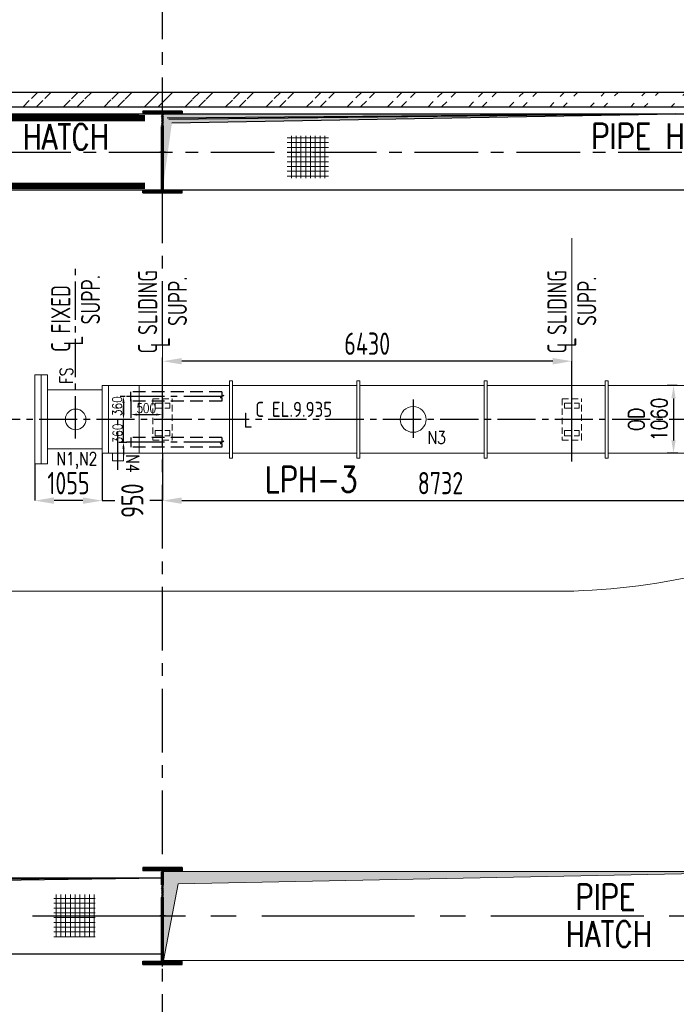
# Model space of a CAD drawing. Extents: x 18893 to 3351893, y -610358 to 406739.
# Tile 43 of 256: x 99788 to 110102, y 353538 to 369005. Entities that reach past the tile are written whole.
import ezdxf
from ezdxf.enums import TextEntityAlignment as Align

# ---------------------------------------------------------------- set-up
doc = ezdxf.new("R2010")
doc.units = 0
doc.header["$LTSCALE"] = 800
doc.header["$MEASUREMENT"] = 0
for name, pattern in [('CENTER', [2, 1.25, -0.25, 0.25, -0.25]), ('CENTER2', [1.125, 0.75, -0.125, 0.125, -0.125]), ('DASHDOT', [1, 0.5, -0.25, 0, -0.25]), ('HIDDEN', [0.375, 0.25, -0.125])]:
    doc.linetypes.add(name, pattern=pattern)
for name, color, linetype in [('CEN', 2, 'CENTER'), ('CL', 2, 'CENTER2'), ('COL', 1, 'CENTER'), ('GRID', 8, 'CENTER'), ('HATCH', 9, 'CONTINUOUS'), ('MECH_EQ', 6, 'CONTINUOUS'), ('PIPE OPENING HATCH', 7, 'CONTINUOUS'), ('STR', 2, 'CONTINUOUS'), ('WALL', 6, 'CONTINUOUS')]:
    doc.layers.add(name, color=color, linetype=linetype)
for name, color, linetype, lineweight in [('DIM', 4, 'CONTINUOUS', 13), ('LOGO', 7, 'CONTINUOUS', 13), ('Opening', 30, 'CONTINUOUS', 15), ('T', 3, 'CONTINUOUS', 15), ('TEXT', 3, 'CONTINUOUS', 15)]:
    doc.layers.add(name, color=color, linetype=linetype, lineweight=lineweight)
doc.styles.add('ROMANS', font='ISO9.shx', dxfattribs={"width": 0.8})
doc.styles.add('S1', font='SIMPLEX.SHX', dxfattribs={"height": 200})
doc.styles.add('S3', font='ROMANS1.SHX', dxfattribs={"width": 0.8})
doc.dimstyles.new('D100', dxfattribs={"dimscale": 100, "dimtxt": 2, "dimasz": 2, "dimexe": 1, "dimexo": 2, "dimgap": 1, "dimtad": 1, "dimdec": 0, "dimzin": 0, "dimdsep": 46, "dimtxsty": 'S3', "dimcen": 2, "dimdle": 1, "dimclrd": 9, "dimclre": 9, "dimclrt": 2, "dimadec": 0, "dimazin": 0, "dimtfac": 1, "dimtdec": 0, "dimtix": 1, "dimtmove": 2, "dimatfit": 3, "dimfxl": 0, "dimtolj": 1, "dimtzin": 0, "dimarcsym": 0})
doc.dimstyles.new('STANDARD$0', dxfattribs={"dimtxt": 250, "dimasz": 200, "dimexe": 0, "dimexo": 0, "dimgap": 100, "dimtad": 1, "dimdec": 0, "dimzin": 0, "dimdsep": 46, "dimtxsty": 'S1', "dimcen": 0, "dimadec": 0, "dimazin": 0, "dimtfac": 1, "dimtdec": 0, "dimtmove": 2, "dimatfit": 3, "dimfxl": 0, "dimtolj": 1, "dimtzin": 0, "dimarcsym": 0})

# ---------------------------------------------------------------- blocks, each defined once
blk = doc.blocks.new('A$C1C927E47')
at = {"layer": 'COL'}
h = blk.add_hatch(dxfattribs=at)
h.set_pattern_fill('ANSI31', color=256, scale=100, style=0)
h.paths.add_polyline_path([(16, 0), (0, 0), (0, -710), (16, -710)])
h.paths.add_polyline_path([(16, 710), (0, 710), (0, 0), (16, 0)])
h.paths.add_polyline_path([(0, 710), (-16, 710), (-16, 0), (0, 0)])
h.paths.add_polyline_path([(0, 0), (-16, 0), (-16, -710), (0, -710)])
h.paths.add_polyline_path([(-310, -710), (-310, -760), (0, -760), (0, -710)])
h.paths.add_polyline_path([(310, -760), (310, -710), (0, -710), (0, -760)])
h.paths.add_polyline_path([(310, 710), (310, 760), (0, 760), (0, 710)])
h.paths.add_polyline_path([(-310, 760), (-310, 710), (0, 710), (0, 760)])
at = {"layer": 'COL', "color": 2}
for p, q in [((0, -792), (0, 792)), ((44, 0), (-44, 0))]:
    blk.add_line(p, q, dxfattribs=at)
at = {"layer": 'COL'}
for p, q in [((310, 760), (-310, 760)), ((-310, 760), (-310, 710)), ((310, 710), (-310, 710)), ((-16, -710), (-16, 710)), ((16, -710), (16, 710)), ((310, 760), (310, 710)), ((-310, -710), (310, -710)), ((-310, -760), (-310, -710)), ((-310, -760), (310, -760)), ((310, -760), (310, -710))]:
    blk.add_line(p, q, dxfattribs=at)
blk = doc.blocks.new('A$C14326149')
at = {"layer": 'COL'}
h = blk.add_hatch(dxfattribs=at)
h.set_pattern_fill('ANSI31', color=256, scale=100, style=0)
h.paths.add_polyline_path([(310, 640), (0, 640), (0, 600), (310, 600)])
h.paths.add_polyline_path([(0, 600), (0, 640), (-310, 640), (-310, 600)])
h.paths.add_polyline_path([(0, -640), (0, -600), (-310, -600), (-310, -640)])
h.paths.add_polyline_path([(0, -600), (0, -640), (310, -640), (310, -600)])
h.paths.add_polyline_path([(-16, 0), (0, 0), (0, 600), (-16, 600)])
h.paths.add_polyline_path([(0, 0), (16, 0), (16, 600), (0, 600)])
h.paths.add_polyline_path([(16, 0), (0, 0), (0, -600), (16, -600)])
h.paths.add_polyline_path([(-16, -600), (0, -600), (0, 0), (-16, 0)])
for p, q in [((310, 640), (-310, 640)), ((-310, 640), (-310, 600)), ((310, 640), (310, 600)), ((310, 600), (-310, 600)), ((-16, -600), (-16, 600)), ((16, -600), (16, 600)), ((-310, -600), (310, -600)), ((-310, -640), (-310, -600)), ((310, -640), (310, -600)), ((-310, -640), (310, -640))]:
    blk.add_line(p, q, dxfattribs=at)
at = {"layer": 'COL', "color": 2}
for p, q in [((0, -672), (0, 672)), ((44, 0), (-44, 0))]:
    blk.add_line(p, q, dxfattribs=at)
blk = doc.blocks.new('*D582')
at = {"layer": 'DIM', "color": 9, "lineweight": -2}
for p, q in [((101082, 362196), (101082, 361450)), ((100027, 362026), (100027, 361450)), ((100782, 361450), (100327, 361450))]:
    blk.add_line(p, q, dxfattribs=at)
at = {"layer": 'DIM', "color": 9}
for points in [[(100327, 361500), (100327, 361400), (100027, 361450)], [(100782, 361500), (100782, 361400), (101082, 361450)]]:
    blk.add_solid(points, dxfattribs=at)
at = {"layer": 'DIM', "insert": (100554, 361725), "char_height": 350, "attachment_point": 5, "style": 'ROMANS'}
blk.add_mtext('\\A1;1055', dxfattribs=at)
blk = doc.blocks.new('*D583')
at = {"layer": 'DIM', "color": 9, "lineweight": -2}
for p, q in [((101082, 362196), (101082, 361450)), ((102032, 362196), (102032, 361450)), ((100782, 361450), (100482, 361450)), ((101082, 361450), (101282, 361450)), ((102032, 361450), (101832, 361450)), ((102332, 361450), (102632, 361450))]:
    blk.add_line(p, q, dxfattribs=at)
at = {"layer": 'DIM', "color": 9}
for points in [[(100782, 361500), (100782, 361400), (101082, 361450)], [(102332, 361500), (102332, 361400), (102032, 361450)]]:
    blk.add_solid(points, dxfattribs=at)
at = {"layer": 'DIM', "insert": (101557, 361450), "char_height": 350, "attachment_point": 5, "rotation": 90, "style": 'ROMANS'}
blk.add_mtext('\\A1;950', dxfattribs=at)
blk = doc.blocks.new('*D584')
at = {"layer": 'DIM', "color": 9, "lineweight": -2}
for p, q in [((110764, 362726), (110764, 361450)), ((102032, 362196), (102032, 361450)), ((102332, 361450), (110464, 361450))]:
    blk.add_line(p, q, dxfattribs=at)
at = {"layer": 'DIM', "color": 9}
for points in [[(102332, 361500), (102332, 361400), (102032, 361450)], [(110464, 361500), (110464, 361400), (110764, 361450)]]:
    blk.add_solid(points, dxfattribs=at)
at = {"layer": 'DIM', "insert": (106398, 361725), "char_height": 350, "attachment_point": 5, "style": 'ROMANS'}
blk.add_mtext('\\A1;8732', dxfattribs=at)
blk = doc.blocks.new('*D621')
at = {"layer": 'DIM', "color": 9, "lineweight": -2}
for p, q in [((101443, 363086), (101368, 363086)), ((101418, 362986), (101418, 362826)), ((101443, 362726), (101368, 362726))]:
    blk.add_line(p, q, dxfattribs=at)
at = {"layer": 'DIM', "color": 9}
for points in [[(101401, 362986), (101435, 362986), (101418, 363086)], [(101401, 362826), (101435, 362826), (101418, 362726)]]:
    blk.add_solid(points, dxfattribs=at)
at = {"layer": 'DIM', "insert": (101318, 362934), "char_height": 150, "attachment_point": 5, "rotation": 90, "style": 'S3'}
blk.add_mtext('\\A1;360', dxfattribs=at)
blk = doc.blocks.new('*D622')
at = {"layer": 'DIM', "color": 9, "lineweight": -2}
for p, q in [((101418, 362826), (101418, 362926)), ((101443, 362726), (101368, 362726)), ((101418, 362366), (101418, 362726)), ((101345, 362366), (101468, 362366)), ((101418, 362266), (101418, 362166))]:
    blk.add_line(p, q, dxfattribs=at)
at = {"layer": 'DIM', "color": 9}
for points in [[(101401, 362826), (101435, 362826), (101418, 362726)], [(101401, 362266), (101435, 362266), (101418, 362366)]]:
    blk.add_solid(points, dxfattribs=at)
at = {"layer": 'DIM', "insert": (101326, 362505), "char_height": 150, "attachment_point": 5, "rotation": 90, "style": 'S3'}
blk.add_mtext('\\A1;360', dxfattribs=at)
blk = doc.blocks.new('*D623')
at = {"layer": 'DIM', "color": 9, "lineweight": -2}
for p, q in [((101532, 363036), (101532, 362752)), ((102032, 363036), (102032, 362752)), ((101632, 362802), (101932, 362802))]:
    blk.add_line(p, q, dxfattribs=at)
at = {"layer": 'DIM', "color": 9}
for points in [[(101632, 362818), (101632, 362785), (101532, 362802)], [(101932, 362818), (101932, 362785), (102032, 362802)]]:
    blk.add_solid(points, dxfattribs=at)
at = {"layer": 'DIM', "insert": (101776, 362903), "char_height": 150, "attachment_point": 5, "style": 'S3'}
blk.add_mtext('\\A1;500', dxfattribs=at)
blk = doc.blocks.new('*D624')
at = {"layer": 'DIM', "color": 9, "lineweight": -2}
for p, q in [((110116, 363256), (109959, 363256)), ((110059, 363056), (110059, 362396)), ((110125, 362196), (109959, 362196))]:
    blk.add_line(p, q, dxfattribs=at)
at = {"layer": 'DIM', "color": 9}
for points in [[(110025, 363056), (110092, 363056), (110059, 363256)], [(110025, 362396), (110092, 362396), (110059, 362196)]]:
    blk.add_solid(points, dxfattribs=at)
at = {"layer": 'DIM', "insert": (109834, 362726), "char_height": 250, "attachment_point": 5, "rotation": 90, "style": 'S3'}
blk.add_mtext('\\A1;1060', dxfattribs=at)
blk = doc.blocks.new('*D650')
at = {"layer": 'DIM', "color": 9, "lineweight": -2}
for p, q in [((102032, 362726), (102032, 363640)), ((108162, 363640), (102332, 363640)), ((108462, 362067), (108462, 363640))]:
    blk.add_line(p, q, dxfattribs=at)
at = {"layer": 'DIM', "color": 9}
for points in [[(102332, 363690), (102332, 363590), (102032, 363640)], [(108162, 363690), (108162, 363590), (108462, 363640)]]:
    blk.add_solid(points, dxfattribs=at)
at = {"layer": 'DIM', "insert": (105247, 363915), "char_height": 350, "attachment_point": 5, "style": 'ROMANS'}
blk.add_mtext('\\A1;6430', dxfattribs=at)
blk = doc.blocks.new('A$C25EA2F10')
at = {"layer": 'DIM'}
h = blk.add_hatch(dxfattribs=at)
h.set_pattern_fill('ANSI37', color=256, scale=600, angle=45, style=0)
h.set_pattern_definition([(90, (9758.815, -48224.92), (-75, 1e-14), []), (180, (9758.815, -48224.92), (-1e-14, -75), [])])
h.paths.add_polyline_path([(40941, 335), (40293, 335), (40293, -332), (40941, -332)])
at = {"layer": 'PIPE OPENING HATCH', "lineweight": -2}
blk.add_hatch(color=1, dxfattribs=at).paths.add_polyline_path([(32072, 530), (32000, -600), (32000, 598), (42000, 598)])
at = {"layer": 'PIPE OPENING HATCH'}
h = blk.add_hatch(color=1, dxfattribs=at)
h.paths.add_polyline_path([(32084, 0), (32016, 0), (32016, -485)])
h.paths.add_polyline_path([(42000, 600), (32016, 600), (32016, 0), (32044, 0), (32084, 0), (32147, 458)])
at = {"layer": 'Opening', "color": 1, "lineweight": -2}
blk.add_line((42016, -700), (42246, 503), dxfattribs=at)
blk.add_solid([(42246, 503), (42016, 700), (42016, -700)], dxfattribs=at)
at = {"layer": 'PIPE OPENING HATCH', "color": 1, "lineweight": -2}
for p, q in [((42000, 700), (52000, 700)), ((42246, 503), (51984, 700)), ((32000, 600), (42000, 600)), ((42000, 598), (32072, 530)), ((52000, -700), (42000, -700))]:
    blk.add_line(p, q, dxfattribs=at)
at = {"layer": 'PIPE OPENING HATCH', "color": 1}
blk.add_line((32147, 458), (42000, 600), dxfattribs=at)
blk.add_lwpolyline([(32000, 600), (42000, 600), (42000, -600), (32000, -600)], close=True, dxfattribs=at)
at = {"layer": 'PIPE OPENING HATCH', "color": 1, "lineweight": -2}
blk.add_solid([(42016, 700), (42246, 503), (51984, 700)], dxfattribs=at)
at = {"layer": 'TEXT', "style": 'S3', "width": 0.8}
for s, p in [('PIPE', (48955, 97)), ('HATCH', (49010, -484))]:
    blk.add_text(s, height=400, dxfattribs=at).set_placement(p, align=Align.CENTER)

msp = doc.modelspace()

# ---------------------------------------------------------------- hatches: boundary and pattern name
at = {"layer": 'DIM'}
h = msp.add_hatch(dxfattribs=at)
h.set_pattern_fill('ANSI37', color=256, scale=600, angle=45, style=0)
h.set_pattern_definition([(90, (73455.285, 318622.86), (-75, 1e-14), []), (180, (73455.285, 318622.86), (-1e-14, -75), [])])
h.paths.add_polyline_path([(104637.88, 367182.7), (103989.67, 367182.7), (103989.67, 366516.26), (104637.88, 366516.26)])
at = {"layer": 'HATCH'}
h = msp.add_hatch(dxfattribs=at)
h.set_pattern_fill('ANSI32', color=256, scale=1200, style=0)
h.set_pattern_definition([(45, (4329.4, 235850.83), (-318.198, 318.198), []), (45, (4541.5, 235850.83), (-318.198, 318.198), [])])
edge = h.paths.add_edge_path()
edge.add_line((87500.13, 367866.05), (116531.71, 367866.05))
edge.add_line((87531.71, 367636.05), (116531.71, 367636.05))
at = {"layer": 'PIPE OPENING HATCH', "lineweight": -2}
for points in [[(92103.55, 367456.27), (92031.71, 366326.05), (92031.71, 367524.37), (102031.71, 367524.37)], [(102103.55, 367456.27), (102031.71, 366326.05), (102031.71, 367524.37), (110096.71, 367526.05)]]:
    msp.add_hatch(color=1, dxfattribs=at).paths.add_polyline_path(points)
at = {"layer": 'PIPE OPENING HATCH'}
h = msp.add_hatch(color=1, dxfattribs=at)
h.paths.add_polyline_path([(92115.27, 366926.05), (92047.71, 366926.05), (92047.71, 366440.94)])
h.paths.add_polyline_path([(102031.71, 367526.05), (92047.71, 367526.05), (92047.71, 366926.05), (92075.73, 366926.05), (92115.27, 366926.05), (92179.08, 367384.22)])
msp.add_hatch(color=1, dxfattribs=at).paths.add_polyline_path([(110097.56, 367526.05), (102131.15, 367435.43), (102044.21, 366326.05), (102044.21, 367526.05)])
h = msp.add_hatch(color=1, dxfattribs=at)
h.paths.add_polyline_path([(102115.27, 366926.05), (102047.71, 366926.05), (102047.71, 366440.94)])
h.paths.add_polyline_path([(110096.71, 367526.05), (102047.71, 367526.05), (102047.71, 366926.05), (102075.73, 366926.05), (102115.27, 366926.05), (102179.08, 367384.22)])

# ---------------------------------------------------------------- linework, layer by layer
at = {"layer": 'CEN', "lineweight": -2}
msp.add_line((100666.71, 362426.05), (100666.71, 363021.61), dxfattribs=at)
at = {"layer": 'CL'}
for p, q in [((100666.71, 362491.42), (100666.71, 365168.03)), ((102963.8, 363086.05), (101454.45, 363086.05)), ((105967.71, 363036.85), (105967.71, 362415.25)), ((120492.39, 362726.05), (73899.36, 362726.05)), ((101331.71, 361934.41), (101331.71, 362726.05)), ((102963.8, 362366.05), (101454.45, 362366.05))]:
    msp.add_line(p, q, dxfattribs=at)
at = {"layer": 'DIM'}
for p, q in [((108461.71, 362839.76), (108461.71, 365572.41)), ((102031.71, 362839.76), (102031.71, 364587.53)), ((100026.71, 363426.05), (100226.71, 363426.05)), ((100026.71, 363426.05), (100026.71, 362026.05)), ((100126.71, 363426.05), (100126.71, 362026.05)), ((100226.71, 363426.05), (100226.71, 362026.05)), ((101081.71, 363191.05), (100226.71, 363191.05)), ((103081.71, 363256.05), (101081.71, 363256.05)), ((101081.71, 363256.05), (101081.71, 362196.05)), ((101181.71, 363256.05), (101181.71, 362196.05)), ((105081.71, 363256.05), (103131.71, 363256.05)), ((107081.71, 363256.05), (105131.71, 363256.05)), ((108983.71, 363256.05), (107131.71, 363256.05)), ((110486.17, 363256.05), (109033.71, 363256.05)), ((101081.71, 362261.05), (100226.71, 362261.05)), ((103081.71, 362196.05), (101081.71, 362196.05)), ((101247.71, 362196.05), (101247.71, 362076.05)), ((101415.71, 362076.05), (101247.71, 362076.05)), ((101415.71, 362196.05), (101415.71, 362076.05)), ((105081.71, 362196.05), (103131.71, 362196.05)), ((107081.71, 362196.05), (105131.71, 362196.05)), ((108983.71, 362196.05), (107131.71, 362196.05)), ((110486.17, 362196.05), (109033.71, 362196.05)), ((100026.71, 362026.05), (100226.71, 362026.05)), ((83902, 360025.57), (108344.49, 360025.57))]:
    msp.add_line(p, q, dxfattribs=at)
at = {"layer": 'DIM', "color": 2}
for p, q in [((101661.71, 363256.05), (101661.71, 362196.05)), ((102031.71, 363256.05), (102031.71, 362196.05)), ((108461.71, 363256.05), (108461.71, 362196.05))]:
    msp.add_line(p, q, dxfattribs=at)
at = {"layer": 'DIM', "color": 8, "linetype": 'HIDDEN', "ltscale": 0.5}
for p, q in [((101878.15, 363049.75), (101878.15, 362402.35)), ((101878.15, 363049.75), (102185.28, 363049.75)), ((102185.28, 362402.35), (102185.28, 363049.75)), ((108308.15, 363049.75), (108308.15, 362402.35)), ((108308.15, 363049.75), (108615.28, 363049.75)), ((108615.28, 362402.35), (108615.28, 363049.75)), ((101916.54, 362981.92), (102146.89, 362981.92)), ((101916.54, 362901.15), (101916.54, 362981.92)), ((101916.54, 362901.15), (102146.89, 362901.15)), ((102146.89, 362901.15), (102146.89, 362981.92)), ((108346.54, 362981.92), (108576.89, 362981.92)), ((108346.54, 362901.15), (108346.54, 362981.92)), ((108346.54, 362901.15), (108576.89, 362901.15)), ((108576.89, 362901.15), (108576.89, 362981.92)), ((101916.54, 362550.95), (102146.89, 362550.95)), ((101916.54, 362550.95), (101916.54, 362470.18)), ((102146.89, 362550.95), (102146.89, 362470.18)), ((108346.54, 362550.95), (108576.89, 362550.95)), ((108346.54, 362550.95), (108346.54, 362470.18)), ((108576.89, 362550.95), (108576.89, 362470.18)), ((101878.15, 362402.35), (102185.28, 362402.35)), ((101916.54, 362470.18), (102146.89, 362470.18)), ((108308.15, 362402.35), (108615.28, 362402.35)), ((108346.54, 362470.18), (108576.89, 362470.18))]:
    msp.add_line(p, q, dxfattribs=at)
at = {"layer": 'DIM', "color": 1}
for p, q in [((102031.71, 355626.05), (102031.71, 354226.05)), ((102031.71, 354226.05), (102031.71, 355626.05))]:
    msp.add_line(p, q, dxfattribs=at)
at = {"layer": 'DIM'}
for points in [[(103081.71, 362118.97), (103081.71, 363333.13), (103131.71, 363333.13), (103131.71, 362118.97)], [(105081.71, 362118.97), (105081.71, 363333.13), (105131.71, 363333.13), (105131.71, 362118.97)], [(107081.71, 362118.97), (107081.71, 363333.13), (107131.71, 363333.13), (107131.71, 362118.97)], [(108983.71, 362118.97), (108983.71, 363333.13), (109033.71, 363333.13), (109033.71, 362118.97)]]:
    msp.add_lwpolyline(points, close=True, dxfattribs=at)
for centre, radius in [((100666.71, 362726.05), 162), ((105967.71, 362726.05), 203)]:
    msp.add_circle(centre, radius, dxfattribs=at)
msp.add_arc((108106.34, 370855.8), 10832.84, 271.259665, 295.946351, dxfattribs=at)
at = {"layer": 'GRID'}
for p, q in [((102031.71, 323896.19), (102031.71, 382884.86)), ((53190.05, 366926.05), (155634.78, 366926.05))]:
    msp.add_line(p, q, dxfattribs=at)
at = {"layer": 'GRID', "linetype": 'CENTER2', "ltscale": 4}
msp.add_line((53190.05, 354926.05), (155634.78, 354926.05), dxfattribs=at)
at = {"layer": 'MECH_EQ', "color": 4, "linetype": 'HIDDEN'}
for p, q in [((101531.71, 363011.05), (101531.71, 363161.05)), ((102963.8, 363161.05), (101531.71, 363161.05)), ((102963.8, 363161.05), (102963.8, 363102.35)), ((102963.8, 363011.05), (101531.71, 363011.05)), ((102993.2, 363102.35), (102934.4, 363069.75)), ((102934.4, 363069.75), (102963.8, 363069.75)), ((102963.8, 363102.35), (102993.2, 363102.35)), ((102963.8, 363069.75), (102963.8, 363011.05)), ((101531.71, 362441.05), (101531.71, 362291.05)), ((102963.8, 362441.05), (101531.71, 362441.05)), ((102993.2, 362382.35), (102934.4, 362349.75)), ((102963.8, 362441.05), (102963.8, 362382.35)), ((102963.8, 362382.35), (102993.2, 362382.35)), ((102963.8, 362291.05), (101531.71, 362291.05)), ((102934.4, 362349.75), (102963.8, 362349.75)), ((102963.8, 362349.75), (102963.8, 362291.05))]:
    msp.add_line(p, q, dxfattribs=at)
at = {"layer": 'PIPE OPENING HATCH', "color": 1, "lineweight": -2}
for p, q in [((92031.71, 367526.05), (102031.71, 367526.05)), ((102031.71, 367524.37), (92103.55, 367456.27)), ((110096.71, 367526.05), (102103.55, 367456.27))]:
    msp.add_line(p, q, dxfattribs=at)
at = {"layer": 'PIPE OPENING HATCH', "color": 1}
for p, q in [((92179.08, 367384.22), (102031.71, 367526.05)), ((110096.71, 367526.05), (102131.15, 367435.43)), ((102179.08, 367384.22), (110096.71, 367526.05))]:
    msp.add_line(p, q, dxfattribs=at)
for points in [[(92031.71, 367526.05), (102031.71, 367526.05), (102031.71, 366326.05), (92031.71, 366326.05)], [(102031.71, 367526.05), (112031.71, 367526.05), (112031.71, 366326.05), (102031.71, 366326.05)]]:
    msp.add_lwpolyline(points, close=True, dxfattribs=at)
at = {"layer": 'STR', "color": 7, "linetype": 'DASHDOT', "const_width": 100}
for points in [[(92406.71, 367456.05), (101756.71, 367456.05)], [(92306.71, 366396.05), (101756.71, 366396.05)]]:
    msp.add_lwpolyline(points, dxfattribs=at)
at = {"layer": 'WALL'}
for p, q in [((87500.13, 367866.05), (116531.71, 367866.05)), ((87531.71, 367636.05), (116531.71, 367636.05))]:
    msp.add_line(p, q, dxfattribs=at)

# ---------------------------------------------------------------- block references
at = {"layer": 'DIM'}
for name, p in [('A$C14326149', (102031.71, 366926.05)), ('A$C25EA2F10', (60031.71, 354926.05))]:
    msp.add_blockref(name, p, dxfattribs=at)
at = {"layer": 'HATCH'}
msp.add_blockref('A$C1C927E47', (102031.71, 354926.05), dxfattribs=at)

# ---------------------------------------------------------------- texts
at = {"layer": 'LOGO', "style": 'ROMANS', "width": 0.9}
for s, p in [('C EL.9.935', (104092.03, 362765)), ('L', (103375.86, 362594.13))]:
    msp.add_text(s, height=237.5, dxfattribs=at).set_placement(p, align=Align.CENTER)
at = {"layer": 'T', "style": 'S3', "width": 0.8}
for s, rotation, p in [('FS', 90, (100620.07, 363413.1)), ('N4', 270, (101462.69, 362033.12))]:
    msp.add_text(s, height=200, rotation=rotation, dxfattribs=at).set_placement(p, align=Align.CENTER)
for s, height, p in [('N3', 200, (106337.3, 362342.15)), ('LPH-3', 400, (104364.12, 361585.17))]:
    msp.add_text(s, height=height, dxfattribs=at).set_placement(p, align=Align.CENTER)
at = {"layer": 'TEXT', "style": 'S3', "width": 0.8}
for s, height, p in [('PIPE HATCH', 400, (99927.98, 366964.04)), ('PIPE HATCH', 400, (110026.44, 366974.83)), ('N1,N2', 200, (100684.85, 362009.05))]:
    msp.add_text(s, height=height, dxfattribs=at).set_placement(p, align=Align.CENTER)
at = {"layer": 'TEXT', "style": 'ROMANS', "width": 0.8}
for s, p in [('C SLIDING', (101947.46, 363760.26)), ('C SLIDING', (108377.46, 363760.26)), ('SUPP.', (101050.12, 364217.77)), ('SUPP.', (102415.12, 364194.01)), ('SUPP.', (108845.12, 364194.01)), ('C FIXED', (100582.46, 363784.02)), ('L', (100783.19, 363885.22)), ('L', (102148.19, 363861.47)), ('L', (108530.69, 363861.47))]:
    msp.add_text(s, height=300, rotation=90, dxfattribs=at).set_placement(p)
at = {"layer": 'TEXT', "color": 4, "style": 'S3', "width": 0.8}
msp.add_text('OD', height=250, rotation=90, dxfattribs=at).set_placement((109598.99, 362726.05), align=Align.CENTER)

# ---------------------------------------------------------------- dimensions: what is measured, and where the dimension line sits
at = {"layer": 'DIM'}
dim = msp.add_linear_dim(base=(102031.71, 363640.12), p1=(108461.71, 362066.95), p2=(102031.71, 362726.05), dimstyle='STANDARD$0', override={"dimtxt": 350, "dimasz": 300, "dimtxsty": 'ROMANS', "dimclrd": 9, "dimclre": 9, "dimclrt": 256, "dimtix": 1}, dxfattribs=at)
dim.commit()
dim.dimension.update_dxf_attribs({"geometry": '*D650', "text_midpoint": (105246.71, 363915.12)})
at = {"layer": 'DIM', "color": 1}
dim = msp.add_linear_dim(base=(110058.64, 362196.05), p1=(110316.04, 363256.05), p2=(110325.23, 362196.05), angle=90, dimstyle='D100', override={"dimtxt": 2.5, "dimclrt": 256, "dimfxl": 0.18}, dxfattribs=at)
dim.commit()
dim.dimension.update_dxf_attribs({"geometry": '*D624', "text_midpoint": (109833.64, 362726.05)})
at = {"layer": 'DIM'}
for base, p1, p2, angle, dimstyle, override, picture, middle in [((101418, 362726.05), (101492.97, 363086.05), (101492.97, 362726.05), 90, 'D100', {"dimtxt": 1.5, "dimasz": 1, "dimexe": 0.5, "dimexo": 0.5, "dimgap": 0.2, "dimclrt": 256}, '*D621', (101317.64, 362934.37)), ((101418, 362726.05), (101294.73, 362366.05), (101492.97, 362726.05), 90, 'D100', {"dimtxt": 1.5, "dimasz": 1, "dimexe": 0.5, "dimexo": 0.5, "dimgap": 0.2, "dimclrt": 256}, '*D622', (101325.72, 362504.69)), ((100026.71, 361449.95), (101081.71, 362196.05), (100026.71, 362026.05), 180, 'STANDARD$0', {"dimtxt": 350, "dimasz": 300, "dimtxsty": 'ROMANS', "dimclrd": 9, "dimclre": 9, "dimclrt": 256, "dimtix": 1, "dimtmove": 0}, '*D582', (100554.21, 361449.95))]:
    dim = msp.add_linear_dim(base=base, p1=p1, p2=p2, angle=angle, dimstyle=dimstyle, override=override, dxfattribs=at)
    dim.commit()
    dim.dimension.update_dxf_attribs({"geometry": picture, "text_midpoint": middle, "dimtype": 160})
dim = msp.add_linear_dim(base=(102031.71, 362801.56), p1=(101531.71, 363086.05), p2=(102031.71, 363086.05), dimstyle='D100', override={"dimtxt": 1.5, "dimasz": 1, "dimexe": 0.5, "dimexo": 0.5, "dimgap": 0.2, "dimclrt": 256}, dxfattribs=at)
dim.commit()
dim.dimension.update_dxf_attribs({"geometry": '*D623', "text_midpoint": (101775.87, 362902.53), "dimtype": 160})
dim = msp.add_linear_dim(base=(110763.71, 361449.95), p1=(102031.71, 362196.05), p2=(110763.71, 362726.05), angle=180, dimstyle='STANDARD$0', override={"dimtxt": 350, "dimasz": 300, "dimtxsty": 'ROMANS', "dimclrd": 9, "dimclre": 9, "dimclrt": 256, "dimtix": 1}, dxfattribs=at)
dim.commit()
dim.dimension.update_dxf_attribs({"geometry": '*D584', "text_midpoint": (106397.71, 361724.95)})
dim = msp.add_linear_dim(base=(102031.71, 361449.95), p1=(101081.71, 362196.05), p2=(102031.71, 362196.05), angle=180, dimstyle='STANDARD$0', override={"dimtxt": 350, "dimasz": 300, "dimtxsty": 'ROMANS', "dimclrd": 9, "dimclre": 9, "dimclrt": 256, "dimtix": 1}, dxfattribs=at)
dim.commit()
dim.dimension.update_dxf_attribs({"geometry": '*D583', "text_midpoint": (101556.71, 361449.95), "text_rotation": 90})

doc.saveas('drawing.dxf')
